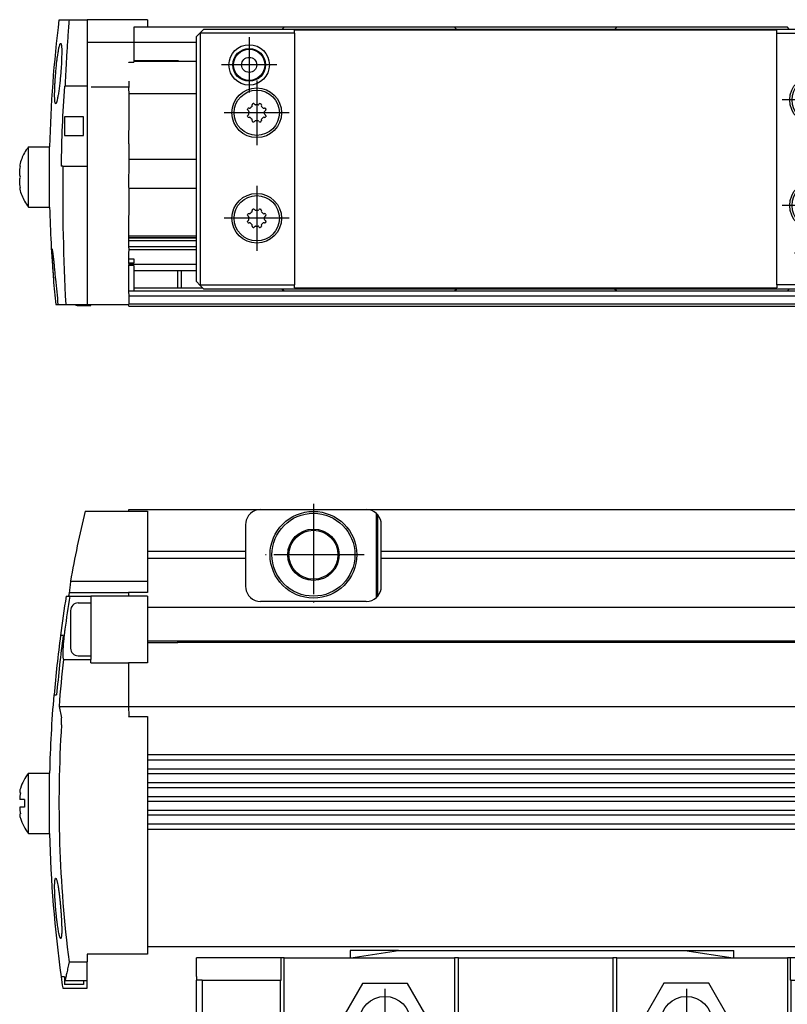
# Model space of a CAD drawing. Header units: millimetres. Extents: x -285 to 969, y -217 to 203.
# Tile 13 of 15: x 442 to 543, y -11 to 120. Entities that reach past the tile are written whole.
import ezdxf

# ---------------------------------------------------------------- set-up
doc = ezdxf.new("R2010")
doc.units = ezdxf.units.MM
doc.linetypes.add('DOT_CENTER', pattern=[14, 12, -1, 0, -1])
doc.layers.add('1', color=7, linetype='Continuous')

# ---------------------------------------------------------------- blocks, each defined once
blk = doc.blocks.new('Cabeza__19', base_point=(465.08, -30.05))
at = {"color": 7, "linetype": 'Continuous'}
for p, q in [((491.89, -3.55), (485.46, -3.55)), ((485.46, -3.55), (485.46, -4.55)), ((485.58, -4.53), (491.89, -3.55)), ((491.89, -3.55), (529.85, -3.55)), ((529.85, -3.55), (536.38, -3.55)), ((529.85, -3.55), (536.26, -4.53)), ((536.38, -4.55), (536.38, -3.55)), ((465.08, -4.88), (465.08, -4.55)), ((476.33, -4.55), (465.08, -4.55)), ((465.08, -5.07), (465.08, -4.88)), ((465.08, -6.12), (465.08, -5.07)), ((476.33, -7.5), (476.33, -4.55)), ((476.71, -4.55), (476.33, -4.55)), ((476.71, -20.2), (476.71, -4.55)), ((476.71, -4.55), (485.46, -4.55)), ((485.46, -4.55), (485.58, -4.53)), ((485.58, -4.53), (499.33, -4.55)), ((499.83, -4.55), (499.33, -4.55)), ((499.33, -4.55), (499.33, -20.2)), ((499.83, -4.55), (520.33, -4.55)), ((499.83, -20.2), (499.83, -4.55)), ((520.83, -4.55), (520.33, -4.55)), ((520.33, -4.55), (520.33, -20.2)), ((520.83, -4.55), (536.26, -4.53)), ((520.83, -20.2), (520.83, -4.55)), ((536.26, -4.53), (536.38, -4.55)), ((536.38, -4.55), (543.46, -4.55)), ((543.83, -4.55), (543.46, -4.55)), ((543.46, -4.55), (543.46, -20.2)), ((555.08, -4.55), (543.83, -4.55)), ((543.83, -4.55), (543.83, -7.5)), ((555.08, -4.55), (555.08, -7)), ((465.08, -6.5), (465.08, -6.12)), ((465.08, -7), (465.08, -6.5)), ((465.08, -7), (465.08, -7.5)), ((465.08, -29.5), (465.08, -7.5)), ((465.83, -7.5), (465.08, -7.5)), ((465.83, -7.5), (465.83, -15.3)), ((465.83, -7.5), (476.21, -7.5)), ((476.21, -7.5), (476.33, -7.5)), ((476.21, -7.5), (476.21, -15.4)), ((543.96, -7.5), (543.83, -7.5)), ((543.96, -7.5), (554.33, -7.5)), ((543.96, -15.4), (543.96, -7.5)), ((555.08, -7.5), (554.33, -7.5)), ((554.33, -7.5), (554.33, -15.3)), ((555.08, -7.5), (555.08, -7)), ((555.08, -15.3), (555.08, -7.5)), ((487.13, -7.92), (484.15, -13.07)), ((493.07, -7.92), (487.13, -7.92)), ((496.05, -13.07), (493.07, -7.92)), ((527.09, -7.9), (524.12, -13.05)), ((533.04, -7.9), (527.09, -7.9)), ((536.01, -13.05), (533.04, -7.9)), ((524.12, -13.05), (527.09, -18.2)), ((533.04, -18.2), (536.01, -13.05)), ((484.15, -13.07), (487.13, -18.22)), ((493.07, -18.22), (496.05, -13.07)), ((466.08, -15.3), (465.83, -15.3)), ((466.08, -29.5), (466.08, -15.3)), ((466.08, -15.3), (475.83, -15.3)), ((475.93, -15.4), (475.83, -15.3)), ((476.33, -15.8), (475.93, -15.4)), ((476.21, -15.4), (475.93, -15.4)), ((476.21, -15.4), (476.46, -15.4)), ((476.46, -15.4), (476.46, -18.3)), ((543.96, -15.4), (543.71, -15.4)), ((543.71, -15.4), (543.71, -18.3)), ((544.23, -15.4), (543.83, -15.8)), ((543.96, -15.4), (544.23, -15.4)), ((544.33, -15.3), (544.23, -15.4)), ((544.33, -15.3), (554.33, -15.3)), ((554.33, -15.3), (555.08, -15.3)), ((555.08, -15.3), (558.08, -15.3)), ((558.08, -15.3), (558.08, -29.5)), ((559.08, -15.3), (558.08, -15.3)), ((559.08, -29.5), (559.08, -15.3)), ((559.08, -15.3), (568.83, -15.3)), ((568.83, -29.5), (568.83, -15.3)), ((476.33, -15.8), (476.33, -18.3)), ((543.83, -18.3), (543.83, -15.8)), ((487.13, -18.22), (493.07, -18.22)), ((527.09, -18.2), (533.04, -18.2)), ((476.33, -18.3), (476.33, -20.2)), ((476.33, -18.3), (476.46, -18.3)), ((476.46, -18.3), (476.46, -20.2)), ((543.71, -18.3), (543.71, -20.2)), ((543.83, -18.3), (543.71, -18.3)), ((543.83, -20.2), (543.83, -18.3)), ((476.46, -20.2), (476.33, -20.2)), ((476.71, -20.2), (476.46, -20.2)), ((476.71, -20.2), (499.33, -20.2)), ((499.33, -20.2), (499.83, -20.2)), ((499.83, -20.2), (520.33, -20.2)), ((520.83, -20.2), (520.33, -20.2)), ((520.83, -20.2), (543.46, -20.2)), ((543.71, -20.2), (543.46, -20.2)), ((543.83, -20.2), (543.71, -20.2)), ((465.58, -30), (465.08, -29.5)), ((466.08, -29.5), (465.58, -30)), ((465.58, -30), (465.63, -30.05)), ((466.08, -29.5), (558.08, -29.5)), ((478.08, -30.05), (478.08, -29.65)), ((542.08, -29.65), (478.08, -29.65)), ((542.08, -30.05), (542.08, -29.65)), ((558.58, -30), (558.08, -29.5)), ((558.53, -30.05), (558.58, -30)), ((559.08, -29.5), (558.58, -30)), ((559.08, -29.5), (568.83, -29.5)), ((568.28, -30.05), (568.83, -29.5)), ((478.08, -30.05), (465.63, -30.05)), ((542.08, -30.05), (558.53, -30.05)), ((558.53, -30.05), (568.28, -30.05))]:
    blk.add_line(p, q, dxfattribs=at)
for centre in [(490.08, -13.05), (530.08, -13.05)]:
    blk.add_circle(centre, 3.4, dxfattribs=at)
at = {"layer": '1', "color": 2, "linetype": 'DOT_CENTER'}
for p, q in [((490.08, -8.65), (490.08, -17.45)), ((530.08, -8.65), (530.08, -17.45)), ((494.48, -13.05), (485.68, -13.05)), ((534.48, -13.05), (525.68, -13.05))]:
    blk.add_line(p, q, dxfattribs=at)
blk = doc.blocks.new('Regla_G-340-VS4__20', base_point=(441.63, -8.55))
at = {"color": 7, "linetype": 'Continuous'}
for p, q in [((456.1, 54.95), (473.6, 54.95)), ((456.1, 54.75), (456.1, 54.95)), ((473.6, 54.95), (487.6, 54.95)), ((487.6, 54.95), (573.6, 54.95)), ((450.32, 54.75), (456.1, 54.75)), ((456.1, 54.75), (458.58, 54.75)), ((458.58, 54.75), (458.58, 49.39)), ((488.95, 49.39), (488.97, 54.41)), ((489.13, 54.24), (488.97, 54.41)), ((489.13, 43.45), (489.13, 54.24)), ((471.6, 52.95), (471.6, 49.39)), ((489.6, 49.39), (489.6, 52.95)), ((471.6, 49.39), (458.58, 49.39)), ((458.58, 49.39), (458.58, 48.51)), ((458.58, 48.51), (471.6, 48.51)), ((458.58, 48.51), (458.58, 45.45)), ((471.6, 49.39), (471.6, 48.51)), ((471.6, 48.51), (471.6, 44.75)), ((488.97, 43.29), (488.95, 49.39)), ((571.6, 49.39), (489.6, 49.39)), ((489.6, 48.51), (489.6, 49.39)), ((489.6, 44.75), (489.6, 48.51)), ((489.6, 48.51), (571.6, 48.51)), ((448.39, 45.45), (458.58, 45.45)), ((458.58, 45.45), (458.58, 43.95)), ((447.82, 43.45), (448.31, 43.45)), ((448.21, 43.95), (456.08, 43.95)), ((448.31, 43.45), (451.08, 43.45)), ((458.58, 43.45), (451.08, 43.45)), ((451.08, 43.45), (451.08, 42.55)), ((458.58, 43.95), (456.08, 43.95)), ((456.08, 43.95), (456.08, 43.45)), ((458.58, 43.45), (458.58, 41.95)), ((488.97, 43.29), (489.13, 43.45)), ((449.38, 42.55), (451.08, 42.55)), ((451.08, 42.55), (451.08, 35.55)), ((893.62, 41.95), (458.58, 41.95)), ((458.58, 41.95), (458.58, 34.63)), ((487.6, 42.75), (473.6, 42.75)), ((448.38, 41.55), (448.38, 39.05)), ((447.06, 38.25), (447.04, 38.25)), ((447.41, 38.25), (447.06, 38.25)), ((448.38, 39.05), (448.38, 36.55)), ((458.58, 37.55), (893.62, 37.55)), ((458.58, 37.3), (462.6, 37.3)), ((462.6, 37.3), (462.6, 37.55)), ((462.66, 37.37), (462.6, 37.3)), ((462.85, 37.55), (462.66, 37.37)), ((462.66, 37.37), (889.52, 37.37)), ((449.38, 35.55), (451.08, 35.55)), ((451.08, 35.55), (451.08, 35.06)), ((447.46, 35.06), (451.08, 35.06)), ((451.08, 34.63), (451.08, 35.06)), ((451.08, 34.63), (456.08, 34.63)), ((456.08, 34.63), (456.08, 28.82)), ((458.58, 34.63), (456.08, 34.63)), ((446.17, 30.35), (446.2, 30.35)), ((446.2, 30.35), (446.54, 30.35)), ((446.86, 28.82), (447.17, 27.33)), ((446.86, 28.82), (456.08, 28.82)), ((456.08, 28.82), (456.1, 27.59)), ((456.08, 28.82), (896.1, 28.81)), ((456.1, 27.59), (456.08, 27.47)), ((456.08, 27.47), (458.58, 27.47)), ((458.58, 27.47), (458.58, 22.39)), ((458.58, 22.39), (458.58, 21.71)), ((893.62, 22.39), (458.58, 22.39)), ((458.58, 21.71), (458.58, 20.56)), ((893.62, 21.71), (458.58, 21.71)), ((442.8, 19.97), (445.6, 19.97)), ((442.8, 11.97), (442.8, 19.97)), ((445.6, 11.97), (445.6, 19.97)), ((458.58, 20.56), (458.58, 19.88)), ((458.58, 20.56), (893.62, 20.56)), ((458.58, 19.88), (458.58, 18.73)), ((893.62, 19.88), (458.58, 19.88)), ((458.58, 18.73), (458.58, 18.04)), ((458.58, 18.73), (893.62, 18.73)), ((458.58, 18.04), (458.58, 16.89)), ((893.62, 18.04), (458.58, 18.04)), ((442.29, 16.47), (441.64, 16.47)), ((458.58, 16.89), (458.58, 16.21)), ((458.58, 16.89), (893.62, 16.89)), ((458.58, 16.21), (458.58, 15.06)), ((893.62, 16.21), (458.58, 16.21)), ((442.29, 15.47), (441.64, 15.47)), ((458.58, 15.06), (458.58, 14.38)), ((458.58, 15.06), (893.62, 15.06)), ((458.58, 14.38), (458.58, 13.23)), ((893.62, 14.38), (458.58, 14.38)), ((458.58, 13.23), (458.58, 12.55)), ((458.58, 13.23), (893.62, 13.23)), ((442.8, 11.97), (445.6, 11.97)), ((458.58, 12.55), (458.58, -4.05)), ((458.58, 12.55), (893.62, 12.55)), ((458.58, -3.05), (893.62, -3.05)), ((448.19, -5.07), (450.58, -5.07)), ((450.58, -4.05), (450.58, -5.07)), ((458.58, -4.05), (450.58, -4.05)), ((450.58, -7.58), (450.58, -5.07)), ((447.57, -7.05), (447.14, -7.05)), ((447.58, -7.11), (447.58, -8.05)), ((450.58, -7.58), (447.65, -7.58)), ((450.08, -7.58), (450.08, -8.05)), ((450.58, -8.55), (450.58, -7.58)), ((447.35, -8.52), (447.36, -8.55)), ((447.36, -8.55), (450.58, -8.55)), ((450.08, -8.05), (447.58, -8.05))]:
    blk.add_line(p, q, dxfattribs=at)
for radius in [5.75, 5.5, 3.4, 3.25]:
    blk.add_circle((480.6, 48.95), radius, dxfattribs=at)
for centre, radius, start, end in [((473.6, 52.95), 2, 90, 133.1047), ((487.6, 52.95), 2, 46.8953, 90), ((613.55, 15.97), 167.78, 166.6355, 169.8795), ((473.6, 52.95), 2, 146.4427, 180), ((473.6, 52.95), 2, 133.1047, 146.4427), ((487.6, 52.95), 2, 360, 40.3149), ((473.6, 44.75), 2, 180, 213.5573), ((487.6, 44.75), 2, 319.6851, 0), ((613.55, 15.97), 168, 170.5853, 172.3784), ((613.55, 15.97), 167.52, 170.5579, 172.0788), ((613.55, 15.97), 167.69, 170.3946, 170.568), ((473.6, 44.75), 2, 213.5573, 226.8953), ((473.6, 44.75), 2, 226.8953, 270), ((487.6, 44.75), 2, 270, 313.1047), ((449.38, 41.55), 1, 89.9961, 179.9961), ((613.55, 15.97), 167.97, 172.3772, 175.0884), ((613.55, 15.97), 167.63, 172.3617, 175.0784), ((449.38, 36.55), 1, 179.9961, 269.9961), ((613.55, 15.97), 167.19, 173.4425, 175.5918), ((613.55, 15.97), 168, 175.0891, 178.6353), ((613.55, 15.97), 166.7, 176.4122, 187.2492), ((447.92, 15.97), 6.5, 142.0201, 162.2282), ((444.85, 16.64), 3.21, 166.8175, 183.0251), ((447.92, 15.97), 5.66, 174.9299, 185.0701), ((444.85, 15.3), 3.21, 176.9456, 193.1686), ((447.92, 15.97), 6.5, 197.7718, 217.9799), ((613.55, 15.97), 168, 181.3641, 187.8742), ((613.45, 16.66), 168, 188.1131, 188.6184), ((613.55, 15.97), 167.57, 187.8944, 188.0795)]:
    blk.add_arc(centre, radius, start, end, dxfattribs=at)
for points, knots in [([(448.39, 45.45), (448.35, 45.2), (448.29, 44.7), (448.24, 44.2), (448.21, 43.95)], [0, 0, 0, 0, 0.755332, 1.510269, 1.510269, 1.510269, 1.510269]), ([(447.64, 39.05), (447.61, 38.9), (447.58, 38.61), (447.53, 38.2), (447.49, 37.87), (447.45, 37.53), (447.42, 37.18), (447.39, 36.83), (447.38, 36.55), (447.36, 36.28), (447.35, 36.01), (447.35, 35.76), (447.36, 35.57), (447.36, 35.41), (447.38, 35.27), (447.4, 35.16), (447.43, 35.09), (447.45, 35.07), (447.46, 35.06)], [0, 0, 0, 0, 0.471543, 0.87973, 1.21773, 1.478675, 1.909068, 2.2639, 2.544157, 2.750774, 3.077897, 3.328256, 3.511036, 3.635297, 3.813597, 3.926486, 3.991437, 4.02582, 4.02582, 4.02582, 4.02582]), ([(447.18, 26.4), (447.19, 26.47), (447.2, 26.66), (447.2, 26.92), (447.19, 27.16), (447.17, 27.28), (447.17, 27.33)], [0, 0, 0, 0, 0.2128073, 0.5619558, 0.7802158, 0.9312533, 0.9312533, 0.9312533, 0.9312533]), ([(441.73, 17.95), (441.71, 17.89), (441.67, 17.74), (441.64, 17.57), (441.64, 17.41), (441.7, 17.38), (441.72, 17.37)], [0, 0, 0, 0, 0.2050561, 0.4412744, 0.5570301, 0.6298868, 0.6298868, 0.6298868, 0.6298868]), ([(441.72, 14.57), (441.7, 14.56), (441.64, 14.53), (441.64, 14.38), (441.67, 14.21), (441.71, 14.06), (441.73, 13.98)], [0, 0, 0, 0, 0.0726335, 0.1880576, 0.3764991, 0.6289251, 0.6289251, 0.6289251, 0.6289251]), ([(447.08, -1.95), (447.07, -1.95), (447.05, -1.94), (447, -1.88), (446.94, -1.72), (446.89, -1.51), (446.8, -1.13), (446.71, -0.58), (446.63, -0.03), (446.57, 0.45), (446.53, 0.86), (446.47, 1.4), (446.41, 2.03), (446.37, 2.66), (446.33, 3.21), (446.31, 3.62), (446.3, 3.9), (446.29, 4.17), (446.28, 4.49), (446.27, 4.9), (446.28, 5.29), (446.29, 5.61), (446.32, 5.83), (446.35, 5.99), (446.4, 6.04), (446.41, 6.05)], [0, 0, 0, 0, 0.019047, 0.084451, 0.219781, 0.512623, 0.754035, 1.389387, 2.173161, 2.428282, 2.840051, 3.391548, 4.065935, 4.741791, 5.294077, 5.706883, 5.964213, 6.157498, 6.505676, 6.93894, 7.387724, 7.657854, 7.909052, 8.065744, 8.108721, 8.108721, 8.108721, 8.108721]), ([(446.41, 6.05), (446.42, 6.04), (446.44, 6.03), (446.48, 5.97), (446.53, 5.85), (446.58, 5.68), (446.62, 5.5), (446.67, 5.26), (446.73, 4.92), (446.81, 4.46), (446.86, 4.06), (446.9, 3.72), (446.94, 3.43), (446.98, 3.05), (447.03, 2.58), (447.07, 2.06), (447.11, 1.54), (447.15, 1.07), (447.17, 0.68), (447.18, 0.39), (447.19, 0.19), (447.2, 0.03), (447.2, -0.15), (447.21, -0.39), (447.21, -0.67), (447.21, -0.96), (447.21, -1.25), (447.2, -1.52), (447.16, -1.73), (447.15, -1.89), (447.09, -1.94), (447.08, -1.95)], [0, 0, 0, 0, 0.018998, 0.08433, 0.219635, 0.413129, 0.606438, 0.75387, 1.159569, 1.635427, 2.173035, 2.363743, 2.657182, 3.044536, 3.517018, 4.06588, 4.616043, 5.088945, 5.476582, 5.770908, 5.96385, 6.072541, 6.260236, 6.506268, 6.789994, 7.090817, 7.388224, 7.658003, 7.909177, 8.0449, 8.111271, 8.111271, 8.111271, 8.111271]), ([(448.19, -5.07), (448.14, -5.32), (448.04, -5.81), (447.89, -6.48), (447.77, -7.07), (447.69, -7.42), (447.65, -7.58)], [0, 0, 0, 0, 0.778181, 1.482125, 2.077056, 2.573131, 2.573131, 2.573131, 2.573131])]:
    blk.add_open_spline(points, degree=3, knots=knots, dxfattribs=at)
at = {"layer": '1', "color": 2, "linetype": 'DOT_CENTER'}
for p, q in [((480.6, 55.7), (480.6, 42.2)), ((487.35, 48.95), (473.85, 48.95))]:
    blk.add_line(p, q, dxfattribs=at)
blk = doc.blocks.new('Regla_serie_G-340-VS4__21', base_point=(441.63, -30.05))
for name, p in [('Regla_G-340-VS4__20', (441.63, -8.55)), ('Cabeza__19', (465.08, -30.05))]:
    blk.add_blockref(name, p)
blk = doc.blocks.new('A1', base_point=(626, 12.47))
blk.add_blockref('Regla_serie_G-340-VS4__21', (441.63, -30.05))
blk = doc.blocks.new('Regla_G-340-VS4__34', base_point=(441.64, 81.95))
at = {"color": 7, "linetype": 'Continuous'}
for p, q in [((446.86, 119.95), (448.19, 119.95)), ((448.19, 119.95), (450.58, 119.95)), ((450.58, 119.95), (450.58, 116.95)), ((458.58, 119.95), (450.58, 119.95)), ((458.58, 118.95), (456.78, 118.95)), ((456.78, 118.95), (456.78, 116.95)), ((458.58, 119.95), (458.58, 118.95)), ((476.71, 118.95), (458.58, 118.95)), ((487.13, 118.95), (476.71, 118.95)), ((493.07, 118.95), (487.13, 118.95)), ((499.33, 118.95), (493.07, 118.95)), ((520.83, 118.95), (499.33, 118.95)), ((527.09, 118.95), (520.83, 118.95)), ((533.04, 118.95), (527.09, 118.95)), ((543.46, 118.95), (533.04, 118.95)), ((450.58, 116.95), (450.58, 111.13)), ((450.58, 116.95), (456.78, 116.95)), ((456.78, 116.95), (465.08, 116.95)), ((456.78, 116.95), (456.78, 114.45)), ((456.1, 114.29), (456.78, 114.29)), ((456.1, 114.25), (456.1, 114.29)), ((456.78, 114.45), (462.73, 114.43)), ((456.78, 114.45), (456.78, 114.29)), ((462.73, 114.43), (465.08, 114.43)), ((447.57, 111.13), (447.65, 111.13)), ((450.58, 111.13), (447.65, 111.13)), ((450.58, 111.13), (450.58, 100.52)), ((456.1, 111.79), (456.1, 111.05)), ((451.1, 111.05), (456.1, 111.05)), ((456.1, 111.05), (456.08, 110.8)), ((456.08, 110.8), (456.1, 110.15)), ((456.1, 110.15), (465.08, 110.15)), ((456.1, 110.15), (456.1, 109.95)), ((456.1, 109.95), (456.1, 106.99)), ((450.08, 107.07), (447.58, 107.07)), ((447.58, 107.07), (447.58, 104.57)), ((450.08, 104.57), (450.08, 107.07)), ((456.1, 106.99), (456.08, 103.57)), ((472.56, 106.41), (472.61, 106.39)), ((473.55, 106.39), (473.61, 106.41)), ((447.58, 104.57), (450.08, 104.57)), ((456.08, 103.57), (456.1, 103.45)), ((456.1, 103.45), (456.1, 101.65)), ((442.8, 103.07), (445.6, 103.08)), ((442.8, 99.07), (442.8, 103.07)), ((456.1, 101.25), (456.08, 97.72)), ((456.1, 101.65), (456.1, 101.45)), ((456.1, 101.45), (465.08, 101.45)), ((456.1, 101.45), (456.1, 101.25)), ((447.36, 100.52), (447.14, 100.52)), ((447.36, 100.52), (450.58, 100.52)), ((450.58, 100.52), (450.58, 82.15)), ((442.8, 95.07), (442.8, 99.07)), ((456.08, 97.72), (456.1, 97.53)), ((456.1, 97.53), (456.08, 90.45)), ((465.08, 97.53), (456.1, 97.53)), ((442.8, 95.07), (445.6, 95.07)), ((465.08, 91.23), (456.08, 91.23)), ((465.08, 91.01), (456.08, 91.01)), ((465.08, 90.97), (456.08, 90.97)), ((456.08, 90.63), (465.08, 90.63)), ((456.08, 90.45), (456.08, 89.85)), ((456.08, 89.85), (465.08, 89.85)), ((456.08, 89.85), (456.1, 89.46)), ((456.09, 88.95), (456.08, 88.21)), ((456.1, 89.46), (456.09, 88.95)), ((456.1, 89.46), (465.08, 89.46)), ((456.08, 88.21), (456.78, 88.21)), ((456.08, 88.21), (456.08, 87.63)), ((456.78, 87.63), (456.08, 87.63)), ((456.08, 87.63), (456.1, 87.45)), ((456.78, 88.21), (456.78, 87.63)), ((456.1, 87.45), (456.08, 87.35)), ((456.08, 87.35), (456.08, 85.72)), ((456.78, 87.35), (456.08, 87.35)), ((465.08, 87.45), (456.1, 87.45)), ((456.78, 87.35), (456.78, 86.68)), ((456.78, 86.68), (456.78, 84.38)), ((456.78, 86.68), (462.6, 86.68)), ((462.6, 86.68), (465.08, 86.68)), ((456.08, 85.72), (456.08, 83.92)), ((456.08, 83.92), (456.1, 83.25)), ((456.78, 83.92), (456.08, 83.92)), ((456.78, 84.38), (456.78, 83.96)), ((456.78, 84.38), (462.6, 84.38)), ((456.78, 83.96), (476.71, 83.95)), ((456.78, 83.96), (456.78, 83.92)), ((462.6, 84.38), (465.9, 84.38)), ((476.71, 83.95), (487.13, 83.95)), ((487.13, 83.95), (493.07, 83.95)), ((493.07, 83.95), (499.33, 83.95)), ((499.33, 83.95), (520.83, 83.95)), ((520.83, 83.95), (527.09, 83.95)), ((527.09, 83.95), (533.04, 83.95)), ((533.04, 83.95), (543.46, 83.95)), ((543.46, 83.95), (893.42, 83.96)), ((896.12, 83.25), (456.1, 83.25)), ((456.1, 83.25), (456.1, 82.25)), ((446.42, 82.15), (446.72, 82.15)), ((446.72, 82.15), (447.74, 82.15)), ((447.74, 82.15), (450.58, 82.15)), ((449.38, 82.03), (451.08, 82.03)), ((450.58, 82.15), (451.08, 82.15)), ((451.08, 82.15), (456.08, 82.15)), ((456.1, 82.25), (456.08, 82.15)), ((456.1, 81.95), (456.08, 82.15)), ((456.1, 82.25), (896.12, 82.25)), ((456.1, 81.95), (896.1, 81.95))]:
    blk.add_line(p, q, dxfattribs=at)
for centre, radius, start, end in [((613.55, 99.07), 168, 172.8628, 178.6355), ((613.55, 99.07), 166.42, 175.845, 179.5039), ((447.95, 99.14), 6.49, 151.145, 166.3273), ((447.92, 99.07), 6.5, 142.0201, 150.5076), ((735.52, 97.27), 288.18, 179.3555, 183.0087), ((447.92, 99.07), 6.48, 194.311, 209.5887), ((448, 98.96), 6.49, 208.4292, 216.8221), ((613.54, 99.31), 167.99, 181.4459, 184.7078), ((613.55, 99.07), 167.99, 184.6264, 185.783), ((613.55, 99.07), 167.69, 184.6345, 185.7932), ((449.38, 83.03), 1, 241.3046, 270)]:
    blk.add_arc(centre, radius, start, end, dxfattribs=at)
for points, knots in [([(448.19, 119.95), (448.13, 119.2), (448.02, 117.75), (447.88, 115.53), (447.75, 113.34), (447.68, 111.85), (447.65, 111.13)], [0, 0, 0, 0, 2.251415, 4.37083, 6.674172, 8.832541, 8.832541, 8.832541, 8.832541]), ([(446.41, 112.8), (446.43, 113.07), (446.48, 113.58), (446.55, 114.28), (446.62, 114.86), (446.69, 115.29), (446.75, 115.68), (446.81, 116.03), (446.87, 116.31), (446.92, 116.49), (446.96, 116.62), (446.99, 116.74), (447.05, 116.78), (447.07, 116.8)], [0, 0, 0, 0, 0.791352, 1.55173, 2.10148, 2.537317, 2.866571, 3.301503, 3.581053, 3.730753, 3.860315, 3.997303, 4.081718, 4.081718, 4.081718, 4.081718]), ([(447.07, 116.8), (447.09, 116.79), (447.14, 116.74), (447.16, 116.62), (447.19, 116.4), (447.21, 116.06), (447.21, 115.67), (447.21, 115.27), (447.2, 114.84), (447.18, 114.27), (447.14, 113.58), (447.1, 113.08), (447.08, 112.8)], [0, 0, 0, 0, 0.074033, 0.201163, 0.33289, 0.765326, 1.197174, 1.522693, 1.955696, 2.499265, 3.210507, 4.030502, 4.030502, 4.030502, 4.030502]), ([(456.78, 114.55), (457.21, 114.55), (458.07, 114.55), (459.47, 114.55), (460.98, 114.55), (462.06, 114.55), (462.6, 114.55)], [0, 0, 0, 0, 1.283988, 2.567975, 4.193981, 5.819987, 5.819987, 5.819987, 5.819987]), ([(462.6, 114.55), (462.6, 114.53), (462.6, 114.5), (462.6, 114.46), (462.6, 114.45)], [0, 0, 0, 0, 0.05087276, 0.09844961, 0.09844961, 0.09844961, 0.09844961]), ([(462.6, 114.55), (462.63, 114.53), (462.67, 114.49), (462.71, 114.45), (462.73, 114.43)], [0, 0, 0, 0, 0.093372, 0.1770888, 0.1770888, 0.1770888, 0.1770888]), ([(446.41, 108.8), (446.4, 108.82), (446.34, 108.87), (446.33, 108.98), (446.29, 109.21), (446.28, 109.54), (446.27, 110), (446.28, 110.46), (446.29, 110.9), (446.31, 111.36), (446.34, 111.84), (446.37, 112.35), (446.4, 112.66), (446.41, 112.8)], [0, 0, 0, 0, 0.07382, 0.200864, 0.332785, 0.764238, 1.197036, 1.706541, 2.160073, 2.499091, 3.089074, 3.609433, 4.030266, 4.030266, 4.030266, 4.030266]), ([(447.08, 112.8), (447.05, 112.54), (447.01, 112.02), (446.93, 111.28), (446.84, 110.59), (446.75, 110), (446.66, 109.51), (446.59, 109.19), (446.53, 108.99), (446.49, 108.87), (446.44, 108.82), (446.41, 108.8)], [0, 0, 0, 0, 0.791313, 1.551663, 2.244693, 2.866579, 3.350737, 3.730715, 3.860561, 3.997343, 4.081432, 4.081432, 4.081432, 4.081432]), ([(445.6, 95.07), (445.6, 95.08), (445.6, 95.08), (445.6, 95.1), (445.6, 95.14), (445.6, 95.21), (445.6, 95.33), (445.6, 95.52), (445.6, 95.71), (445.6, 95.91), (445.6, 96.12), (445.6, 96.4), (445.6, 96.77), (445.6, 97.11), (445.6, 97.43), (445.6, 97.73), (445.6, 98.11), (445.6, 98.57), (445.6, 99.22), (445.6, 100.03), (445.6, 100.8), (445.6, 101.38), (445.6, 101.75), (445.6, 102.03), (445.6, 102.24), (445.6, 102.41), (445.6, 102.58), (445.6, 102.75), (445.6, 102.91), (445.6, 103.01), (445.6, 103.06), (445.6, 103.07), (445.6, 103.08)], [0, 0, 0, 0, 0.003349, 0.026792, 0.05726, 0.121617, 0.235871, 0.416033, 0.678111, 0.811885, 1.017508, 1.300213, 1.665235, 2.117809, 2.329237, 2.630205, 3.013737, 3.472858, 4.000591, 4.970887, 5.883373, 6.335947, 6.700969, 6.983674, 7.189297, 7.323071, 7.495187, 7.686263, 7.858573, 7.97439, 7.987763, 8.001136, 8.001136, 8.001136, 8.001136]), ([(441.64, 100.68), (441.64, 100.65), (441.64, 100.6), (441.65, 100.53), (441.68, 100.48), (441.72, 100.48), (441.73, 100.48)], [0, 0, 0, 0, 0.0863491, 0.1515705, 0.2014793, 0.2528463, 0.2528463, 0.2528463, 0.2528463]), ([(441.73, 99.07), (441.71, 99.15), (441.65, 99.36), (441.63, 99.7), (441.66, 100.1), (441.71, 100.35), (441.73, 100.48)], [0, 0, 0, 0, 0.238193, 0.649051, 1.023992, 1.418111, 1.418111, 1.418111, 1.418111]), ([(441.73, 97.67), (441.71, 97.8), (441.66, 98.05), (441.63, 98.45), (441.65, 98.79), (441.71, 99), (441.73, 99.07)], [0, 0, 0, 0, 0.394198, 0.769282, 1.180169, 1.418086, 1.418086, 1.418086, 1.418086]), ([(441.73, 97.67), (441.72, 97.67), (441.68, 97.67), (441.65, 97.62), (441.64, 97.55), (441.64, 97.5), (441.64, 97.47)], [0, 0, 0, 0, 0.0473677, 0.1028469, 0.1680404, 0.2543285, 0.2543285, 0.2543285, 0.2543285]), ([(445.95, 89.53), (445.94, 89.51), (445.91, 89.48), (445.91, 89.36), (445.9, 89.18), (445.91, 88.92), (445.92, 88.63), (445.93, 88.32), (445.95, 87.99), (445.97, 87.64), (445.98, 87.33), (446, 87.05), (446.02, 86.76), (446.05, 86.42), (446.08, 85.99), (446.1, 85.69), (446.11, 85.53)], [0, 0, 0, 0, 0.041869, 0.144926, 0.3134, 0.604911, 0.912703, 1.182413, 1.551731, 1.905721, 2.223173, 2.482869, 2.747772, 3.096621, 3.521621, 4.014981, 4.014981, 4.014981, 4.014981]), ([(446.41, 85.53), (446.39, 85.79), (446.34, 86.3), (446.29, 86.93), (446.23, 87.45), (446.19, 87.88), (446.15, 88.28), (446.1, 88.63), (446.06, 88.92), (446.03, 89.18), (445.99, 89.36), (445.97, 89.46), (445.96, 89.51), (445.95, 89.52), (445.95, 89.53)], [0, 0, 0, 0, 0.784235, 1.538815, 1.899292, 2.34912, 2.838852, 3.110361, 3.419916, 3.713997, 3.882133, 3.977282, 4.019827, 4.029764, 4.029764, 4.029764, 4.029764]), ([(462.6, 84.38), (462.6, 84.46), (462.6, 84.64), (462.6, 84.93), (462.6, 85.23), (462.6, 85.53), (462.6, 85.82), (462.6, 86.1), (462.6, 86.4), (462.6, 86.58), (462.6, 86.68)], [0, 0, 0, 0, 0.253842, 0.536199, 0.887641, 1.15, 1.412359, 1.763801, 2.003131, 2.3, 2.3, 2.3, 2.3]), ([(463.1, 85.53), (463.1, 85.69), (463.1, 85.98), (463.1, 86.32), (463.1, 86.54), (463.1, 86.63), (463.1, 86.68)], [0, 0, 0, 0, 0.479743, 0.886883, 1.018442, 1.15, 1.15, 1.15, 1.15]), ([(463.1, 84.38), (463.1, 84.42), (463.1, 84.51), (463.1, 84.73), (463.1, 85.07), (463.1, 85.37), (463.1, 85.53)], [0, 0, 0, 0, 0.131558, 0.263117, 0.670257, 1.15, 1.15, 1.15, 1.15]), ([(451.08, 82.03), (451.08, 82.03), (451.08, 82.04), (451.08, 82.06), (451.08, 82.1), (451.08, 82.13), (451.08, 82.15)], [0, 0, 0, 0, 0.003855, 0.0308396, 0.0633488, 0.1228151, 0.1228151, 0.1228151, 0.1228151])]:
    blk.add_open_spline(points, degree=3, knots=knots, dxfattribs=at)
blk = doc.blocks.new('Cabeza__35', base_point=(465.08, 83.95))
at = {"color": 7, "linetype": 'Continuous'}
for p, q in [((476.71, 118.95), (476.46, 118.7)), ((487.13, 118.95), (476.71, 118.95)), ((493.07, 118.95), (487.13, 118.95)), ((499.33, 118.95), (493.07, 118.95)), ((499.58, 118.7), (499.33, 118.95)), ((520.83, 118.95), (520.58, 118.7)), ((527.09, 118.95), (520.83, 118.95)), ((533.04, 118.95), (527.09, 118.95)), ((543.46, 118.95), (533.04, 118.95)), ((543.71, 118.7), (543.46, 118.95)), ((465.58, 118.2), (465.08, 117.7)), ((465.08, 85.2), (465.08, 117.7)), ((466.08, 118.7), (465.58, 118.2)), ((465.58, 118.2), (465.63, 118.15)), ((478.08, 118.15), (465.63, 118.15)), ((465.63, 84.75), (465.63, 118.15)), ((466.08, 118.7), (476.46, 118.7)), ((476.46, 118.7), (499.58, 118.7)), ((542.08, 118.55), (478.08, 118.55)), ((478.08, 118.15), (478.08, 118.55)), ((478.08, 118.15), (478.08, 84.75)), ((499.58, 118.7), (520.58, 118.7)), ((520.58, 118.7), (543.71, 118.7)), ((542.08, 118.15), (542.08, 118.55)), ((542.08, 118.15), (558.53, 118.15)), ((542.08, 84.75), (542.08, 118.15)), ((543.71, 118.7), (558.08, 118.7)), ((558.58, 118.2), (558.08, 118.7)), ((558.53, 118.15), (558.58, 118.2)), ((558.53, 118.15), (558.53, 108.83)), ((559.08, 117.7), (558.58, 118.2)), ((559.08, 117.7), (559.08, 109.38)), ((545.86, 109.71), (545.87, 109.77)), ((546.16, 109.89), (546.23, 109.91)), ((546.46, 110.15), (546.49, 110.22)), ((546.85, 110.37), (546.92, 110.33)), ((547.25, 110.33), (547.32, 110.37)), ((547.67, 110.22), (547.7, 110.15)), ((547.93, 109.91), (548, 109.89)), ((548.29, 109.77), (548.3, 109.71)), ((472.49, 108.5), (472.47, 108.62)), ((472.47, 108.45), (472.49, 108.5)), ((472.56, 108.79), (472.61, 108.81)), ((472.79, 108.75), (472.85, 108.67)), ((472.85, 108.67), (472.92, 108.63)), ((473.25, 108.63), (473.32, 108.67)), ((473.32, 108.67), (473.37, 108.75)), ((473.55, 108.81), (473.61, 108.79)), ((473.69, 108.62), (473.67, 108.52)), ((473.67, 108.52), (473.7, 108.45)), ((545.87, 108.83), (545.86, 108.88)), ((546.04, 109.46), (546.01, 109.53)), ((546.01, 109.06), (546.04, 109.12)), ((546.04, 109.12), (546.03, 109.3)), ((546.23, 108.68), (546.16, 108.71)), ((546.49, 108.38), (546.46, 108.45)), ((547.7, 108.45), (547.67, 108.38)), ((548, 108.71), (547.93, 108.68)), ((548.15, 109.53), (548.12, 109.47)), ((548.12, 109.47), (548.13, 109.3)), ((548.12, 109.13), (548.15, 109.06)), ((548.3, 108.88), (548.29, 108.83)), ((559.08, 109.38), (558.53, 108.83)), ((558.53, 108.83), (568.28, 108.83)), ((559.08, 109.38), (568.83, 109.38)), ((568.28, 108.83), (568.83, 109.38)), ((568.28, 108.83), (568.28, 92.17)), ((568.83, 109.38), (568.83, 91.62)), ((471.86, 108.01), (471.87, 108.07)), ((471.87, 107.13), (471.86, 107.18)), ((471.87, 108.07), (471.89, 108.12)), ((472.01, 107.83), (471.93, 107.89)), ((471.93, 107.31), (472.01, 107.36)), ((472.04, 107.76), (472.01, 107.83)), ((472.01, 107.36), (472.05, 107.42)), ((472.05, 107.42), (472.03, 107.6)), ((472.06, 108.21), (472.16, 108.19)), ((472.16, 108.19), (472.23, 108.21)), ((473.93, 108.21), (474, 108.19)), ((474, 108.19), (474.1, 108.21)), ((474.15, 107.83), (474.12, 107.76)), ((474.12, 107.43), (474.15, 107.36)), ((474.23, 107.89), (474.15, 107.83)), ((474.15, 107.36), (474.23, 107.31)), ((474.27, 108.12), (474.29, 108.07)), ((474.29, 108.07), (474.3, 108.01)), ((474.3, 107.18), (474.29, 107.13)), ((546.92, 108.26), (546.85, 108.23)), ((547.32, 108.23), (547.25, 108.26)), ((471.89, 107.07), (471.87, 107.13)), ((472.16, 107.01), (472.06, 106.99)), ((472.23, 106.98), (472.16, 107.01)), ((472.49, 106.68), (472.47, 106.75)), ((472.47, 106.58), (472.49, 106.68)), ((472.56, 106.41), (472.61, 106.39)), ((472.85, 106.53), (472.79, 106.45)), ((472.92, 106.56), (472.85, 106.53)), ((473.32, 106.53), (473.25, 106.56)), ((473.37, 106.45), (473.32, 106.53)), ((473.55, 106.39), (473.61, 106.41)), ((473.7, 106.75), (473.67, 106.69)), ((473.67, 106.69), (473.69, 106.58)), ((474, 107.01), (473.93, 106.98)), ((474.1, 106.99), (474, 107.01)), ((474.29, 107.13), (474.27, 107.07)), ((545.86, 95.71), (545.87, 95.77)), ((545.87, 95.77), (545.89, 95.82)), ((546.01, 95.53), (545.93, 95.59)), ((546.04, 95.46), (546.01, 95.53)), ((546.06, 95.91), (546.16, 95.89)), ((546.16, 95.89), (546.23, 95.91)), ((546.46, 96.15), (546.49, 96.2)), ((546.49, 96.2), (546.47, 96.32)), ((546.56, 96.49), (546.61, 96.51)), ((546.79, 96.45), (546.85, 96.37)), ((546.85, 96.37), (546.92, 96.33)), ((547.25, 96.33), (547.32, 96.37)), ((547.32, 96.37), (547.37, 96.45)), ((547.55, 96.51), (547.61, 96.49)), ((547.69, 96.32), (547.67, 96.22)), ((547.67, 96.22), (547.7, 96.15)), ((547.93, 95.91), (548, 95.89)), ((548, 95.89), (548.1, 95.91)), ((548.15, 95.53), (548.12, 95.46)), ((548.23, 95.59), (548.15, 95.53)), ((548.27, 95.82), (548.29, 95.77)), ((548.29, 95.77), (548.3, 95.71)), ((471.86, 94.01), (471.87, 94.07)), ((471.87, 94.07), (471.89, 94.12)), ((472.06, 94.21), (472.16, 94.19)), ((472.16, 94.19), (472.23, 94.21)), ((472.49, 94.5), (472.47, 94.62)), ((472.47, 94.45), (472.49, 94.5)), ((472.56, 94.79), (472.61, 94.81)), ((472.79, 94.75), (472.85, 94.67)), ((472.85, 94.67), (472.92, 94.63)), ((473.25, 94.63), (473.32, 94.67)), ((473.32, 94.67), (473.37, 94.75)), ((473.55, 94.81), (473.61, 94.79)), ((473.69, 94.62), (473.67, 94.52)), ((473.67, 94.52), (473.7, 94.45)), ((473.93, 94.21), (474, 94.19)), ((474, 94.19), (474.1, 94.21)), ((474.27, 94.12), (474.29, 94.07)), ((474.29, 94.07), (474.3, 94.01)), ((545.87, 94.83), (545.86, 94.88)), ((545.89, 94.77), (545.87, 94.83)), ((545.93, 95.01), (546.01, 95.06)), ((546.01, 95.06), (546.04, 95.12)), ((546.04, 95.12), (546.03, 95.3)), ((546.16, 94.71), (546.06, 94.69)), ((546.23, 94.68), (546.16, 94.71)), ((546.49, 94.38), (546.46, 94.45)), ((546.47, 94.28), (546.49, 94.38)), ((546.61, 94.09), (546.56, 94.11)), ((546.85, 94.23), (546.79, 94.15)), ((546.92, 94.26), (546.85, 94.23)), ((547.32, 94.23), (547.25, 94.26)), ((547.37, 94.15), (547.32, 94.23)), ((547.61, 94.11), (547.55, 94.09)), ((547.7, 94.45), (547.67, 94.39)), ((547.67, 94.39), (547.69, 94.28)), ((548, 94.71), (547.93, 94.68)), ((548.1, 94.69), (548, 94.71)), ((548.12, 95.13), (548.15, 95.06)), ((548.15, 95.06), (548.23, 95.01)), ((548.29, 94.83), (548.27, 94.77)), ((548.3, 94.88), (548.29, 94.83)), ((471.87, 93.13), (471.86, 93.18)), ((471.89, 93.07), (471.87, 93.13)), ((472.01, 93.83), (471.93, 93.89)), ((471.93, 93.31), (472.01, 93.36)), ((472.04, 93.76), (472.01, 93.83)), ((472.01, 93.36), (472.05, 93.42)), ((472.05, 93.42), (472.03, 93.6)), ((472.16, 93.01), (472.06, 92.99)), ((472.23, 92.98), (472.16, 93.01)), ((474, 93.01), (473.93, 92.98)), ((474.1, 92.99), (474, 93.01)), ((474.15, 93.83), (474.12, 93.76)), ((474.12, 93.43), (474.15, 93.36)), ((474.23, 93.89), (474.15, 93.83)), ((474.15, 93.36), (474.23, 93.31)), ((474.29, 93.13), (474.27, 93.07)), ((474.3, 93.18), (474.29, 93.13)), ((472.49, 92.68), (472.47, 92.75)), ((472.47, 92.58), (472.49, 92.68)), ((472.61, 92.39), (472.56, 92.41)), ((472.85, 92.53), (472.79, 92.45)), ((472.92, 92.56), (472.85, 92.53)), ((473.32, 92.53), (473.25, 92.56)), ((473.37, 92.45), (473.32, 92.53)), ((473.61, 92.41), (473.55, 92.39)), ((473.7, 92.75), (473.67, 92.69)), ((473.67, 92.69), (473.69, 92.58)), ((554.53, 92.17), (555.08, 91.62)), ((568.28, 92.17), (554.53, 92.17)), ((554.53, 92.17), (554.53, 84.75)), ((568.83, 91.62), (555.08, 91.62)), ((555.08, 91.62), (555.08, 85.2)), ((568.28, 92.17), (568.83, 91.62)), ((465.58, 84.7), (465.08, 85.2)), ((554.58, 84.7), (555.08, 85.2)), ((465.63, 84.75), (465.58, 84.7)), ((465.58, 84.7), (466.08, 84.2)), ((465.63, 84.75), (478.08, 84.75)), ((476.46, 84.2), (466.08, 84.2)), ((499.58, 84.2), (476.46, 84.2)), ((476.46, 84.2), (476.71, 83.95)), ((476.71, 83.95), (487.13, 83.95)), ((478.08, 84.35), (478.08, 84.75)), ((478.08, 84.35), (542.08, 84.35)), ((487.13, 83.95), (493.07, 83.95)), ((493.07, 83.95), (499.33, 83.95)), ((499.33, 83.95), (499.58, 84.2)), ((520.58, 84.2), (499.58, 84.2)), ((543.71, 84.2), (520.58, 84.2)), ((520.58, 84.2), (520.83, 83.95)), ((520.83, 83.95), (527.09, 83.95)), ((527.09, 83.95), (533.04, 83.95)), ((533.04, 83.95), (543.46, 83.95)), ((554.53, 84.75), (542.08, 84.75)), ((542.08, 84.75), (542.08, 84.35)), ((543.46, 83.95), (543.71, 84.2)), ((554.08, 84.2), (543.71, 84.2)), ((554.08, 84.2), (554.58, 84.7)), ((554.53, 84.75), (554.58, 84.7))]:
    blk.add_line(p, q, dxfattribs=at)
for centre, radius in [((472.08, 113.95), 2.68), ((472.08, 113.95), 2.17), ((472.08, 113.95), 2.07), ((472.08, 113.95), 1), ((547.08, 109.3), 3.3), ((547.08, 109.3), 3), ((473.08, 107.6), 3.3), ((473.08, 107.6), 3), ((547.08, 95.3), 3.3), ((547.08, 95.3), 3), ((473.08, 93.6), 3.3), ((473.08, 93.6), 3), ((548.08, 88.95), 2.68), ((548.08, 88.95), 2.17), ((548.08, 88.95), 2.08), ((548.08, 88.95), 1)]:
    blk.add_circle(centre, radius, dxfattribs=at)
for centre, radius, start, end in [((547.08, 109.3), 1.3, 156.1791, 158.8209), ((546.03, 109.76), 0.15, 77.5128, 156.1662), ((547.08, 109.3), 1.05, 125.9497, 144.0503), ((546.62, 110.35), 0.15, 113.8695, 179.9714), ((547.08, 109.3), 1.3, 111.1793, 113.8207), ((546.66, 110.37), 0.15, 32.5134, 111.1663), ((547.08, 109.3), 1.05, 80.9522, 99.0478), ((547.5, 110.37), 0.15, 68.8681, 147.4527), ((547.08, 109.3), 1.3, 66.1796, 68.8204), ((547.54, 110.35), 0.15, 0.0228, 66.1572), ((547.08, 109.3), 1.05, 35.9548, 54.0452), ((548.13, 109.76), 0.15, 23.868, 102.4521), ((547.08, 109.3), 1.3, 21.1798, 23.8202), ((473.08, 107.6), 1.05, 125.9518, 144.0524), ((472.61, 108.65), 0.148, 113.134, 180.6134), ((472.67, 108.67), 0.147, 31.5857, 112.0977), ((473.08, 107.6), 1.05, 80.9522, 99.0478), ((473.5, 108.67), 0.146, 67.6636, 148.6599), ((473.55, 108.65), 0.149, 359.7473, 66.455), ((473.08, 107.6), 1.05, 35.9527, 54.0431), ((546.01, 109.71), 0.15, 179.9052, 237.5721), ((546.01, 108.88), 0.149, 122.3916, 180.1426), ((547.08, 109.3), 1.3, 201.1791, 203.8209), ((546.03, 108.83), 0.15, 203.8686, 282.4524), ((547.08, 109.3), 1.05, 170.9504, 180.0018), ((547.08, 109.3), 1.05, 215.9497, 234.0503), ((547.08, 109.3), 1.05, 305.9548, 324.0452), ((548.13, 108.83), 0.15, 257.5131, 336.1668), ((547.08, 109.3), 1.05, 350.954, 359.9982), ((548.15, 109.71), 0.15, 302.5006, 0.0004), ((548.15, 108.88), 0.15, 359.9996, 57.4994), ((547.08, 109.3), 1.3, 336.1798, 338.8202), ((472.01, 108.01), 0.148, 179.6228, 237.945), ((472.01, 107.18), 0.148, 122.1183, 180.3456), ((472.03, 108.07), 0.147, 76.5978, 157.0831), ((473.08, 107.6), 1.05, 170.9508, 180.0022), ((474.14, 108.07), 0.146, 22.6476, 103.6707), ((473.08, 107.6), 1.05, 359.9962, 9.048), ((473.08, 107.6), 1.05, 350.9544, 359.9986), ((474.15, 108.01), 0.15, 302.4388, 0.0094), ((474.15, 107.18), 0.149, 359.7917, 57.7606), ((546.62, 108.25), 0.15, 179.9996, 246.1785), ((547.08, 109.3), 1.3, 246.1793, 248.8207), ((546.66, 108.23), 0.15, 248.8685, 327.4518), ((547.08, 109.3), 1.05, 260.9522, 279.0478), ((547.5, 108.23), 0.15, 212.5124, 291.1667), ((547.08, 109.3), 1.3, 291.1796, 293.8204), ((547.54, 108.25), 0.15, 293.8425, 359.9772), ((472.03, 107.13), 0.146, 202.6481, 283.671), ((473.08, 107.6), 1.05, 215.9476, 234.0482), ((472.61, 106.54), 0.148, 179.4626, 246.7833), ((472.67, 106.52), 0.146, 247.6639, 328.6589), ((473.08, 107.6), 1.05, 260.9522, 279.0478), ((473.5, 106.52), 0.147, 211.5784, 292.0911), ((473.55, 106.55), 0.149, 293.5469, 0.2509), ((473.08, 107.6), 1.05, 305.9569, 324.0473), ((474.14, 107.13), 0.147, 256.598, 337.0837), ((546.01, 95.71), 0.148, 179.6228, 237.945), ((546.03, 95.76), 0.149, 76.2504, 155.9831), ((547.08, 95.3), 1.05, 170.9508, 180.0022), ((547.08, 95.3), 1.05, 125.9518, 144.0524), ((546.61, 96.35), 0.148, 113.134, 180.6134), ((546.67, 96.37), 0.147, 31.5857, 112.0977), ((547.08, 95.3), 1.05, 80.9522, 99.0478), ((547.49, 96.37), 0.146, 67.6636, 148.6599), ((547.55, 96.35), 0.149, 359.7473, 66.455), ((547.08, 95.3), 1.05, 35.9527, 54.0431), ((548.13, 95.77), 0.146, 22.6476, 103.6707), ((547.08, 95.3), 1.05, 359.9962, 9.048), ((548.15, 95.71), 0.15, 302.4388, 0.0094), ((472.03, 94.07), 0.147, 76.5978, 157.0831), ((473.08, 93.6), 1.05, 125.9453, 144.059), ((472.61, 94.65), 0.148, 113.134, 180.6134), ((472.67, 94.67), 0.147, 31.5857, 112.0977), ((473.08, 93.6), 1.05, 80.9522, 99.0478), ((473.5, 94.67), 0.146, 67.6636, 148.6599), ((473.55, 94.65), 0.149, 359.7473, 66.455), ((473.08, 93.6), 1.05, 35.9592, 54.0366), ((474.14, 94.07), 0.146, 22.6476, 103.6707), ((546.01, 94.88), 0.148, 122.1137, 180.3401), ((546.03, 94.83), 0.146, 202.6481, 283.671), ((547.08, 95.3), 1.05, 215.9476, 234.0482), ((546.61, 94.24), 0.148, 179.4626, 246.7833), ((546.67, 94.22), 0.146, 247.6639, 328.659), ((547.08, 95.3), 1.05, 260.9522, 279.0478), ((547.49, 94.22), 0.147, 211.5784, 292.0911), ((547.55, 94.25), 0.149, 293.5469, 0.2509), ((547.08, 95.3), 1.05, 305.9569, 324.0473), ((548.13, 94.83), 0.147, 256.598, 337.0837), ((547.08, 95.3), 1.05, 350.9544, 359.9986), ((548.15, 94.88), 0.149, 359.7917, 57.7606), ((472.01, 94.01), 0.148, 179.6228, 237.945), ((472.01, 93.18), 0.148, 122.1183, 180.3456), ((472.03, 93.13), 0.146, 202.6481, 283.671), ((473.08, 93.6), 1.05, 170.9462, 180.0068), ((473.08, 93.6), 1.05, 215.941, 234.0547), ((473.08, 93.6), 1.05, 305.9634, 324.0408), ((474.14, 93.13), 0.147, 256.598, 337.0837), ((473.08, 93.6), 1.05, 0.0008, 9.0433), ((473.08, 93.6), 1.05, 350.959, 359.994), ((474.15, 94.01), 0.15, 302.4388, 0.0094), ((474.15, 93.18), 0.149, 359.7917, 57.7606), ((472.61, 92.54), 0.148, 179.4626, 246.7833), ((472.67, 92.52), 0.146, 247.6639, 328.6589), ((473.08, 93.6), 1.05, 260.9522, 279.0478), ((473.5, 92.52), 0.147, 211.5784, 292.0911), ((473.55, 92.55), 0.149, 293.5469, 0.2509)]:
    blk.add_arc(centre, radius, start, end, dxfattribs=at)
for points, knots in [([(546.06, 109.91), (546.07, 109.91), (546.08, 109.91), (546.1, 109.9), (546.13, 109.89), (546.15, 109.89), (546.16, 109.89)], [0, 0, 0, 0, 0.0166719, 0.0333438, 0.0792646, 0.1001479, 0.1001479, 0.1001479, 0.1001479]), ([(546.49, 110.22), (546.49, 110.23), (546.49, 110.24), (546.48, 110.26), (546.48, 110.29), (546.47, 110.31), (546.47, 110.32)], [0, 0, 0, 0, 0.0167104, 0.0334207, 0.0793024, 0.100147, 0.100147, 0.100147, 0.100147]), ([(546.79, 110.45), (546.79, 110.45), (546.8, 110.44), (546.81, 110.42), (546.83, 110.39), (546.84, 110.38), (546.85, 110.37)], [0, 0, 0, 0, 0.0166718, 0.0333437, 0.0667313, 0.1001474, 0.1001474, 0.1001474, 0.1001474]), ([(547.32, 110.37), (547.32, 110.37), (547.32, 110.38), (547.34, 110.4), (547.35, 110.43), (547.37, 110.45), (547.37, 110.45)], [0, 0, 0, 0, 0.0167102, 0.0334204, 0.0793017, 0.1001461, 0.1001461, 0.1001461, 0.1001461]), ([(547.69, 110.32), (547.69, 110.31), (547.69, 110.3), (547.68, 110.28), (547.68, 110.25), (547.67, 110.23), (547.67, 110.22)], [0, 0, 0, 0, 0.0166717, 0.0333433, 0.0667307, 0.1001465, 0.1001465, 0.1001465, 0.1001465]), ([(548, 109.89), (548.01, 109.89), (548.02, 109.89), (548.04, 109.9), (548.07, 109.9), (548.09, 109.91), (548.1, 109.91)], [0, 0, 0, 0, 0.0167101, 0.0334202, 0.0667976, 0.1001455, 0.1001455, 0.1001455, 0.1001455]), ([(546.01, 109.53), (546.01, 109.54), (546, 109.54), (545.98, 109.55), (545.96, 109.57), (545.94, 109.58), (545.93, 109.59)], [0, 0, 0, 0, 0.0167105, 0.033421, 0.0667991, 0.1001478, 0.1001478, 0.1001478, 0.1001478]), ([(545.93, 109.01), (545.93, 109.01), (545.94, 109.02), (545.96, 109.03), (545.98, 109.04), (546, 109.06), (546.01, 109.06)], [0, 0, 0, 0, 0.0166719, 0.0333438, 0.0667316, 0.1001478, 0.1001478, 0.1001478, 0.1001478]), ([(546.16, 108.71), (546.15, 108.71), (546.14, 108.71), (546.12, 108.7), (546.09, 108.69), (546.07, 108.69), (546.06, 108.69)], [0, 0, 0, 0, 0.0167105, 0.033421, 0.0793031, 0.1001479, 0.1001479, 0.1001479, 0.1001479]), ([(548.1, 108.69), (548.09, 108.69), (548.08, 108.69), (548.06, 108.7), (548.03, 108.7), (548.01, 108.71), (548, 108.71)], [0, 0, 0, 0, 0.0166715, 0.033343, 0.0792626, 0.1001455, 0.1001455, 0.1001455, 0.1001455]), ([(548.23, 109.59), (548.23, 109.58), (548.22, 109.58), (548.2, 109.57), (548.18, 109.55), (548.16, 109.54), (548.15, 109.53)], [0, 0, 0, 0, 0.0166715, 0.0333431, 0.0667302, 0.1001457, 0.1001457, 0.1001457, 0.1001457]), ([(548.15, 109.06), (548.15, 109.06), (548.16, 109.05), (548.18, 109.04), (548.21, 109.03), (548.22, 109.01), (548.23, 109.01)], [0, 0, 0, 0, 0.0167101, 0.0334203, 0.0667977, 0.1001457, 0.1001457, 0.1001457, 0.1001457]), ([(546.47, 108.28), (546.47, 108.28), (546.47, 108.29), (546.48, 108.32), (546.48, 108.34), (546.49, 108.37), (546.49, 108.38)], [0, 0, 0, 0, 0.0166718, 0.0333435, 0.066731, 0.100147, 0.100147, 0.100147, 0.100147]), ([(546.85, 108.23), (546.84, 108.22), (546.84, 108.22), (546.82, 108.2), (546.81, 108.17), (546.8, 108.15), (546.79, 108.15)], [0, 0, 0, 0, 0.0167104, 0.0334208, 0.0667988, 0.1001474, 0.1001474, 0.1001474, 0.1001474]), ([(547.37, 108.15), (547.37, 108.15), (547.36, 108.16), (547.35, 108.18), (547.33, 108.2), (547.32, 108.22), (547.32, 108.23)], [0, 0, 0, 0, 0.0166716, 0.0333432, 0.0792631, 0.1001461, 0.1001461, 0.1001461, 0.1001461]), ([(547.67, 108.38), (547.67, 108.37), (547.67, 108.36), (547.68, 108.33), (547.69, 108.31), (547.69, 108.29), (547.69, 108.28)], [0, 0, 0, 0, 0.0167103, 0.0334205, 0.079302, 0.1001465, 0.1001465, 0.1001465, 0.1001465])]:
    blk.add_open_spline(points, degree=3, knots=knots, dxfattribs=at)
for points in [[(546.47, 110.32), (546.47, 110.32), (546.47, 110.33), (546.47, 110.34), (546.47, 110.35)], [(547.69, 110.35), (547.69, 110.34), (547.69, 110.33), (547.69, 110.32), (547.69, 110.32)], [(472.47, 108.62), (472.47, 108.62), (472.47, 108.63), (472.47, 108.64), (472.47, 108.65)], [(473.7, 108.65), (473.7, 108.64), (473.69, 108.63), (473.69, 108.62), (473.69, 108.62)], [(546.47, 108.25), (546.47, 108.25), (546.47, 108.26), (546.47, 108.27), (546.47, 108.28)], [(547.69, 108.28), (547.69, 108.27), (547.69, 108.26), (547.69, 108.25), (547.69, 108.25)], [(472.47, 106.55), (472.47, 106.55), (472.47, 106.56), (472.47, 106.57), (472.47, 106.58)], [(473.69, 106.58), (473.69, 106.57), (473.69, 106.56), (473.7, 106.55), (473.7, 106.55)], [(546.47, 96.32), (546.47, 96.32), (546.47, 96.33), (546.47, 96.34), (546.47, 96.35)], [(547.69, 96.35), (547.69, 96.34), (547.69, 96.33), (547.69, 96.32), (547.69, 96.32)], [(472.47, 94.62), (472.47, 94.62), (472.47, 94.63), (472.47, 94.64), (472.47, 94.65)], [(473.7, 94.65), (473.7, 94.64), (473.69, 94.63), (473.69, 94.62), (473.69, 94.62)], [(546.47, 94.25), (546.47, 94.25), (546.47, 94.26), (546.47, 94.27), (546.47, 94.28)], [(547.69, 94.28), (547.69, 94.27), (547.69, 94.26), (547.69, 94.25), (547.69, 94.25)], [(472.47, 92.55), (472.47, 92.55), (472.47, 92.56), (472.47, 92.57), (472.47, 92.58)], [(473.69, 92.58), (473.69, 92.57), (473.69, 92.56), (473.7, 92.55), (473.7, 92.55)]]:
    blk.add_open_spline(points, degree=3, dxfattribs=at)
at = {"layer": '1', "color": 2, "linetype": 'DOT_CENTER'}
for p, q in [((472.08, 117.63), (472.08, 110.27)), ((475.76, 113.95), (468.4, 113.95)), ((547.08, 113.6), (547.08, 105)), ((473.08, 111.9), (473.08, 103.3)), ((551.38, 109.3), (542.78, 109.3)), ((477.38, 107.6), (468.78, 107.6)), ((547.08, 99.6), (547.08, 91)), ((473.08, 97.9), (473.08, 89.29)), ((551.38, 95.3), (542.78, 95.3)), ((477.39, 93.6), (468.77, 93.6)), ((548.08, 92.62), (548.08, 85.27)), ((551.76, 88.95), (544.4, 88.95))]:
    blk.add_line(p, q, dxfattribs=at)
blk = doc.blocks.new('Regla_serie_G-340-VS4__36', base_point=(441.64, 81.95))
for name, p in [('Regla_G-340-VS4__34', (441.64, 81.95)), ('Cabeza__35', (465.08, 83.95))]:
    blk.add_blockref(name, p)
blk = doc.blocks.new('E1', base_point=(626, 100.95))
blk.add_blockref('Regla_serie_G-340-VS4__36', (441.64, 81.95))

msp = doc.modelspace()

# ---------------------------------------------------------------- block references
for name, p in [('E1', (626, 100.95)), ('A1', (626, 12.47))]:
    msp.add_blockref(name, p)

doc.saveas('drawing.dxf')
